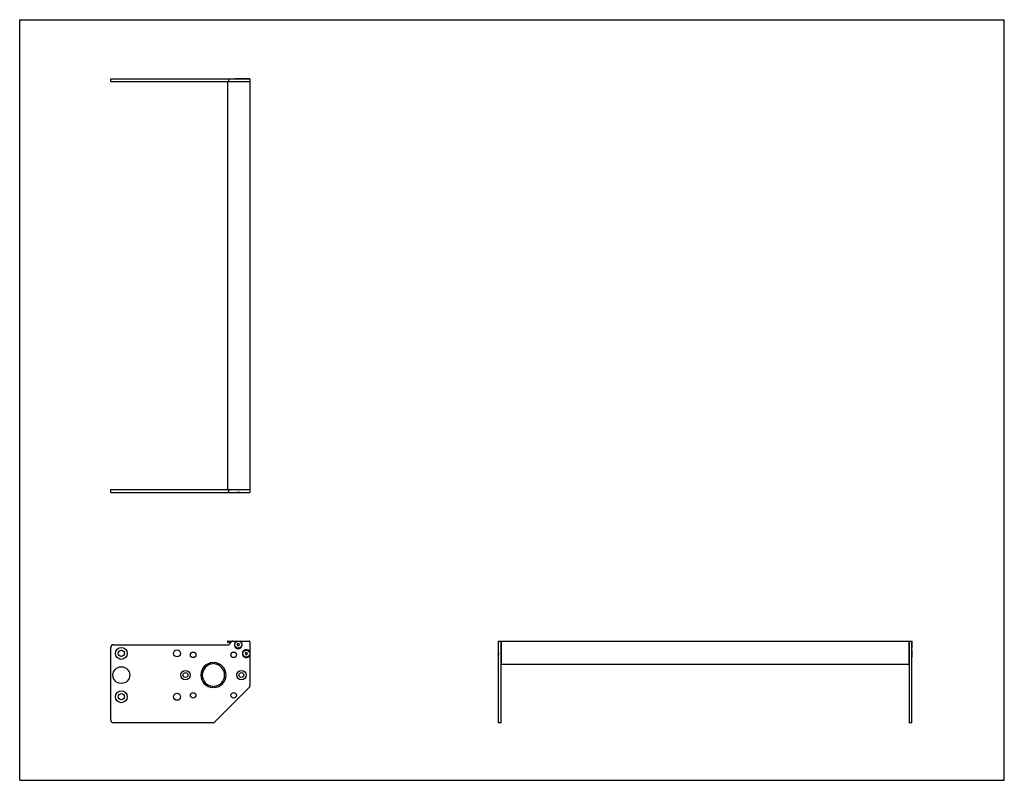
# Model space of a CAD drawing. Header units: inches. Extents: x 0 to 44, y 0 to 34.
import ezdxf

# ---------------------------------------------------------------- set-up
doc = ezdxf.new("R2010")
doc.units = ezdxf.units.IN
doc.header["$LTSCALE"] = 2.42
doc.header["$MEASUREMENT"] = 0
doc.layers.get('0').update_dxf_attribs({"linetype": 'CONTINUOUS'})
for name, color, linetype in [('350539_18_BL3', 7, 'CONTINUOUS'), ('350540_BL0', 7, 'CONTINUOUS'), ('350541_BL4', 7, 'CONTINUOUS'), ('930410M_BL1', 7, 'CONTINUOUS'), ('930410M_BL2', 7, 'CONTINUOUS'), ('930410M_BL5', 7, 'CONTINUOUS'), ('930410M_BL6', 7, 'CONTINUOUS')]:
    doc.layers.add(name, color=color, linetype=linetype)

# ---------------------------------------------------------------- blocks, each defined once
blk = doc.blocks.new('350540_BL0', base_point=(12.79, 7.784))
at = {"layer": '350540_BL0', "color": 7, "linetype": 'CONTINUOUS'}
for p, q in [((4.069, 12.994), (9.289, 12.994)), ((4.069, 12.869), (4.069, 12.994)), ((4.069, 12.869), (10.288, 12.869)), ((9.348, 12.869), (9.348, 12.994)), ((9.5, 12.994), (10.288, 12.994)), ((10.288, 12.994), (10.288, 12.869)), ((9.348, 6.063), (9.5, 6.216)), ((9.521, 6.224), (10.258, 6.224)), ((10.288, 6.194), (10.288, 4.231)), ((21.386, 6.224), (21.386, 2.573)), ((21.386, 6.224), (21.511, 6.224)), ((21.511, 2.573), (21.511, 6.224)), ((4.069, 2.698), (4.069, 5.938)), ((4.194, 6.063), (9.348, 6.063)), ((8.628, 5.266), (8.628, 5.204)), ((8.688, 5.204), (8.688, 5.266)), ((8.628, 4.205), (8.628, 4.143)), ((8.688, 4.143), (8.688, 4.205)), ((10.252, 4.143), (8.719, 2.61)), ((8.631, 2.573), (4.194, 2.573)), ((21.511, 2.573), (21.386, 2.573))]:
    blk.add_line(p, q, dxfattribs=at)
for centre, radius in [((4.542, 5.673), 0.266), ((4.542, 5.673), 0.141), ((7.033, 5.673), 0.158), ((7.753, 5.609), 0.125), ((9.563, 5.609), 0.125), ((4.542, 4.704), 0.375), ((7.408, 4.704), 0.21), ((9.908, 4.704), 0.21), ((7.408, 4.704), 0.109), ((9.908, 4.704), 0.109), ((4.542, 3.735), 0.266), ((4.542, 3.735), 0.141), ((7.033, 3.735), 0.158), ((7.753, 3.799), 0.125), ((9.563, 3.799), 0.125)]:
    blk.add_circle(centre, radius, dxfattribs=at)
for centre, radius, start, end in [((9.788, 12.647), 0.239, 107.8761, 112.1182), ((9.749, 12.647), 0.239, 67.8818, 72.1245), ((9.521, 6.194), 0.03, 90, 135), ((9.768, 6.064), 0.175, 113.8955, 66.1045), ((10.258, 6.194), 0.03, 0, 90), ((4.194, 5.938), 0.125, 90, 180), ((10.128, 5.664), 0.175, 23.8955, 336.1045), ((21.164, 5.645), 0.239, 17.8462, 22.1182), ((21.164, 5.684), 0.239, 337.8818, 342.1536), ((8.658, 4.704), 0.562, 93.0572, 266.9428), ((8.658, 4.704), 0.5, 93.4398, 266.5602), ((8.658, 4.704), 0.562, 273.0572, 86.9428), ((8.658, 4.704), 0.5, 273.4398, 86.5602), ((10.163, 4.231), 0.125, 315, 360), ((4.194, 2.698), 0.125, 180, 270), ((8.631, 2.698), 0.125, 270, 315)]:
    blk.add_arc(centre, radius, start, end, dxfattribs=at)
for points, knots in [([(9.714, 12.875), (9.718, 12.876), (9.727, 12.879), (9.745, 12.883), (9.768, 12.885), (9.791, 12.883), (9.809, 12.879), (9.818, 12.876), (9.823, 12.875)], [0, 0, 0, 0, 0.125039, 0.250107, 0.5, 0.749893, 0.874961, 1, 1, 1, 1]), ([(21.392, 5.719), (21.394, 5.71), (21.399, 5.692), (21.401, 5.674), (21.401, 5.664)], [0, 0, 0, 0, 0.500043, 1, 1, 1, 1]), ([(21.401, 5.664), (21.401, 5.655), (21.399, 5.637), (21.394, 5.619), (21.392, 5.61)], [0, 0, 0, 0, 0.499957, 1, 1, 1, 1])]:
    blk.add_open_spline(points, degree=3, knots=knots, dxfattribs=at)
blk = doc.blocks.new('930410M_BL1', base_point=(15.681, 5.664))
at = {"layer": '930410M_BL1', "color": 7, "linetype": 'CONTINUOUS'}
for p, q in [((10.1, 5.714), (10.071, 5.664)), ((10.071, 5.664), (10.1, 5.615)), ((10.1, 5.714), (10.157, 5.714)), ((10.157, 5.615), (10.1, 5.615)), ((10.185, 5.664), (10.157, 5.714)), ((10.157, 5.615), (10.185, 5.664)), ((21.392, 5.719), (21.392, 5.61))]:
    blk.add_line(p, q, dxfattribs=at)
blk.add_circle((10.128, 5.664), 0.157, dxfattribs=at)
blk = doc.blocks.new('930410M_BL2', base_point=(9.768, 9.391))
at = {"layer": '930410M_BL2', "color": 7, "linetype": 'CONTINUOUS'}
for p, q in [((9.714, 12.875), (9.823, 12.875)), ((9.74, 6.114), (9.711, 6.064)), ((9.711, 6.064), (9.74, 6.015)), ((9.74, 6.114), (9.797, 6.114)), ((9.797, 6.015), (9.74, 6.015)), ((9.825, 6.064), (9.797, 6.114)), ((9.797, 6.015), (9.825, 6.064))]:
    blk.add_line(p, q, dxfattribs=at)
blk.add_circle((9.768, 6.064), 0.157, dxfattribs=at)
blk = doc.blocks.new('350539_18_BL3', base_point=(24.518, 18.207))
at = {"layer": '350539_18_BL3', "color": 7, "linetype": 'CONTINUOUS'}
for p, q in [((9.289, 31.23), (9.289, 12.994)), ((9.289, 31.23), (10.288, 31.23)), ((10.288, 31.23), (10.288, 12.994)), ((9.289, 12.994), (10.288, 12.994)), ((9.319, 6.224), (9.521, 6.224)), ((21.511, 6.224), (21.511, 5.244)), ((21.511, 6.224), (39.747, 6.224)), ((39.747, 5.244), (39.747, 6.224)), ((39.747, 5.184), (21.511, 5.184))]:
    blk.add_line(p, q, dxfattribs=at)
for centre, radius, start, end in [((9.319, 6.194), 0.03, 90, 246.0797), ((8.658, 4.704), 1.6, 62.2113, 66.0797)]:
    blk.add_arc(centre, radius, start, end, dxfattribs=at)
blk = doc.blocks.new('350541_BL4', base_point=(21.97, 16.964))
at = {"layer": '350541_BL4', "color": 7, "linetype": 'CONTINUOUS'}
for p, q in [((4.069, 31.23), (4.069, 31.355)), ((4.069, 31.355), (9.697, 31.355)), ((9.348, 31.23), (9.348, 31.355)), ((9.839, 31.355), (10.288, 31.355)), ((10.288, 31.355), (10.288, 31.23)), ((4.069, 31.23), (9.289, 31.23)), ((9.521, 31.23), (10.288, 31.23)), ((39.747, 6.224), (39.872, 6.224)), ((39.747, 6.224), (39.747, 2.573)), ((39.872, 5.735), (39.872, 6.224)), ((39.872, 2.573), (39.872, 5.594)), ((39.872, 2.573), (39.747, 2.573))]:
    blk.add_line(p, q, dxfattribs=at)
for points, knots in [([(9.839, 31.355), (9.828, 31.35), (9.805, 31.343), (9.768, 31.338), (9.732, 31.343), (9.709, 31.35), (9.697, 31.355)], [0, 0, 0, 0, 0.250033, 0.5, 0.749967, 1, 1, 1, 1]), ([(39.872, 5.735), (39.867, 5.724), (39.861, 5.707), (39.857, 5.683), (39.857, 5.671), (39.857, 5.664)], [0, 0, 0, 0, 0.499789, 0.749908, 1, 1, 1, 1]), ([(39.857, 5.664), (39.857, 5.658), (39.857, 5.646), (39.861, 5.622), (39.867, 5.605), (39.872, 5.594)], [0, 0, 0, 0, 0.250097, 0.500219, 1, 1, 1, 1])]:
    blk.add_open_spline(points, degree=3, knots=knots, dxfattribs=at)
blk = doc.blocks.new('930410M_BL5', base_point=(24.744, 18.634))
at = {"layer": '930410M_BL5', "color": 7, "linetype": 'CONTINUOUS'}
for p, q in [((9.611, 31.361), (9.611, 31.355)), ((9.926, 31.361), (9.611, 31.361)), ((9.714, 31.349), (9.823, 31.349)), ((9.926, 31.361), (9.926, 31.355)), ((39.872, 6.222), (39.878, 6.222)), ((39.878, 5.907), (39.878, 6.222)), ((39.872, 5.907), (39.878, 5.907))]:
    blk.add_line(p, q, dxfattribs=at)
blk = doc.blocks.new('930410M_BL6', base_point=(24.924, 18.434))
at = {"layer": '930410M_BL6', "color": 7, "linetype": 'CONTINUOUS'}
for p, q in [((9.971, 31.361), (9.971, 31.355)), ((10.286, 31.361), (9.971, 31.361)), ((10.286, 31.361), (10.286, 31.355)), ((39.872, 5.822), (39.878, 5.822)), ((39.878, 5.507), (39.878, 5.822)), ((39.866, 5.719), (39.866, 5.61)), ((39.872, 5.507), (39.878, 5.507))]:
    blk.add_line(p, q, dxfattribs=at)

msp = doc.modelspace()

# ---------------------------------------------------------------- linework, layer by layer
at = {"color": 7, "linetype": 'CONTINUOUS'}
for p, q in [((0, 0), (0, 34)), ((0, 34), (44, 34)), ((44, 0), (44, 34)), ((0, 0), (44, 0))]:
    msp.add_line(p, q, dxfattribs=at)

# ---------------------------------------------------------------- block references
at = {"layer": '350539_18_BL3'}
msp.add_blockref('350539_18_BL3', (24.518, 18.207), dxfattribs=at)
at = {"layer": '350540_BL0'}
msp.add_blockref('350540_BL0', (12.79, 7.784), dxfattribs=at)
at = {"layer": '350541_BL4'}
msp.add_blockref('350541_BL4', (21.97, 16.964), dxfattribs=at)
at = {"layer": '930410M_BL1'}
msp.add_blockref('930410M_BL1', (15.681, 5.664), dxfattribs=at)
at = {"layer": '930410M_BL2'}
msp.add_blockref('930410M_BL2', (9.768, 9.391), dxfattribs=at)
at = {"layer": '930410M_BL5'}
msp.add_blockref('930410M_BL5', (24.744, 18.634), dxfattribs=at)
at = {"layer": '930410M_BL6'}
msp.add_blockref('930410M_BL6', (24.924, 18.434), dxfattribs=at)

doc.saveas('drawing.dxf')
